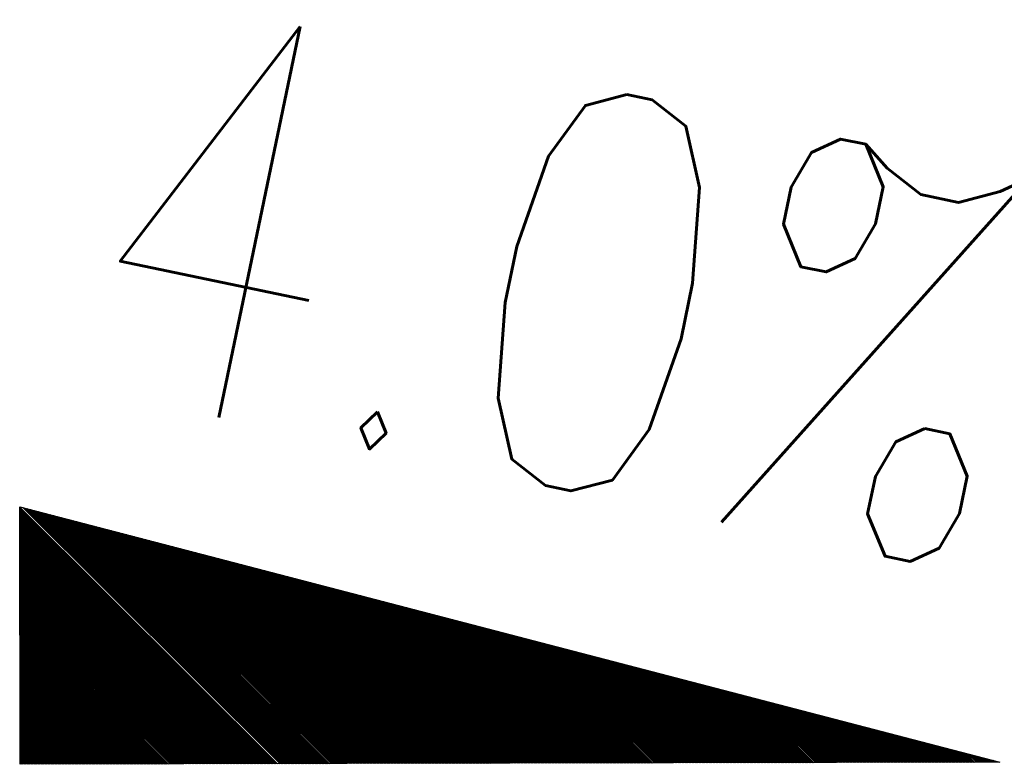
# Model space of a CAD drawing. Extents: x 0 to 1135, y 0 to 594.
# Tile 108 of 153: x 1083.01 to 1089.17, y 141.26 to 145.92. Entities that reach past the tile are written whole.
import ezdxf

# ---------------------------------------------------------------- set-up
doc = ezdxf.new("R2010")
doc.units = 0
doc.header["$LTSCALE"] = 2
doc.header["$MEASUREMENT"] = 0
doc.linetypes.add('AUSGEZOGEN', pattern=[0])
doc.layers.get('0').update_dxf_attribs({"color": 8, "linetype": 'AUSGEZOGEN'})
doc.layers.add('GEF', color=8, linetype='AUSGEZOGEN')
doc.styles.add('ROMANS', font='romans.shx', dxfattribs={"width": 0.8})

# ---------------------------------------------------------------- blocks, each defined once
blk = doc.blocks.new('*X15')
at = {"color": 0}
for p, q in [((725.8266, 193.8437), (727.4359, 195.4529)), ((725.8266, 193.8525), (727.427, 195.4529)), ((725.8266, 193.8614), (727.4182, 195.4529)), ((725.8266, 193.8702), (727.4094, 195.4529)), ((725.8266, 193.879), (727.4005, 195.4529)), ((725.8266, 193.8879), (727.3917, 195.4529)), ((725.8266, 193.8967), (727.3828, 195.4529)), ((725.8266, 193.9056), (727.374, 195.4529)), ((725.8266, 193.9144), (727.3652, 195.4529)), ((725.8266, 193.9232), (727.3563, 195.4529)), ((725.8266, 193.9321), (727.3475, 195.4529)), ((725.8266, 193.9409), (727.3387, 195.4529)), ((725.8266, 193.9498), (727.3298, 195.4529)), ((725.8266, 193.9586), (727.321, 195.4529)), ((725.8266, 193.9674), (727.3121, 195.4529)), ((725.8266, 193.9763), (727.3033, 195.4529)), ((725.8266, 193.9851), (727.2945, 195.4529)), ((725.8266, 193.994), (727.2856, 195.4529)), ((725.8266, 194.0028), (727.2768, 195.4529)), ((725.8266, 194.0116), (727.2679, 195.4529)), ((725.8266, 194.0205), (727.2591, 195.4529)), ((725.8266, 194.0293), (727.2503, 195.4529)), ((725.8266, 194.0381), (727.2414, 195.4529)), ((725.8266, 194.047), (727.2326, 195.4529)), ((725.8266, 194.0558), (727.2237, 195.4529)), ((725.8266, 194.0647), (727.2149, 195.4529)), ((725.8266, 194.0735), (727.2061, 195.4529)), ((725.8266, 194.0823), (727.1972, 195.4529)), ((725.8266, 194.0912), (727.1884, 195.4529)), ((725.8266, 194.1), (727.1796, 195.4529)), ((725.8266, 194.1089), (727.1707, 195.4529)), ((725.8266, 194.1177), (727.1619, 195.4529)), ((725.8266, 194.1265), (727.153, 195.4529)), ((725.8266, 194.1354), (727.1442, 195.4529)), ((725.8266, 194.1442), (727.1354, 195.4529)), ((725.8266, 194.153), (727.1265, 195.4529)), ((725.8266, 194.1619), (727.1177, 195.4529)), ((725.8266, 194.1707), (727.1088, 195.4529)), ((725.8266, 194.1796), (727.1, 195.4529)), ((725.8266, 194.1884), (727.0912, 195.4529)), ((725.8266, 194.1972), (727.0823, 195.4529)), ((725.8266, 194.2061), (727.0735, 195.4529)), ((725.8266, 194.2149), (727.0646, 195.4529)), ((725.8266, 194.2238), (727.0558, 195.4529)), ((725.8266, 194.2326), (727.047, 195.4529)), ((725.8266, 194.2414), (727.0381, 195.4529)), ((725.8266, 194.2503), (727.0293, 195.4529)), ((725.8266, 194.2591), (727.0205, 195.4529)), ((725.8266, 194.268), (727.0116, 195.4529)), ((725.8266, 194.2768), (727.0028, 195.4529)), ((725.8266, 194.2856), (726.9939, 195.4529)), ((725.8266, 194.2945), (726.9851, 195.4529)), ((725.8266, 194.3033), (726.9763, 195.4529)), ((725.8266, 194.3121), (726.9674, 195.4529)), ((725.8266, 194.321), (726.9586, 195.4529)), ((725.8266, 194.3298), (726.9497, 195.4529)), ((725.8266, 194.3387), (726.9409, 195.4529)), ((725.8266, 194.3475), (726.9321, 195.4529)), ((725.8266, 194.3563), (726.9232, 195.4529)), ((725.8266, 194.3652), (726.9144, 195.4529)), ((725.8266, 194.374), (726.9055, 195.4529)), ((725.8266, 194.3829), (726.8967, 195.4529)), ((725.8266, 194.3917), (726.8879, 195.4529)), ((725.8266, 194.4005), (726.879, 195.4529)), ((725.8266, 194.4094), (726.8702, 195.4529)), ((725.8266, 194.4182), (726.8614, 195.4529)), ((725.8266, 194.4271), (726.8525, 195.4529)), ((725.8266, 194.4359), (726.8437, 195.4529)), ((725.8266, 194.4447), (726.8348, 195.4529)), ((725.8266, 194.4536), (726.826, 195.4529)), ((725.8266, 194.4624), (726.8172, 195.4529)), ((725.8266, 194.4712), (726.8083, 195.4529)), ((725.8266, 194.4801), (726.7995, 195.4529)), ((725.8266, 194.4889), (726.7906, 195.4529)), ((725.8266, 194.4978), (726.7818, 195.4529)), ((725.8266, 194.5066), (726.773, 195.4529)), ((725.8266, 194.5154), (726.7641, 195.4529)), ((725.8266, 194.5243), (726.7553, 195.4529)), ((725.8266, 194.5331), (726.7465, 195.4529)), ((725.8266, 194.542), (726.7376, 195.4529)), ((725.8266, 194.5508), (726.7288, 195.4529)), ((725.8266, 194.5596), (726.7199, 195.4529)), ((725.8266, 194.5685), (726.7111, 195.4529)), ((725.8266, 194.5773), (726.7023, 195.4529)), ((725.8266, 194.5862), (726.6934, 195.4529)), ((725.8266, 194.595), (726.6846, 195.4529)), ((725.8266, 194.6038), (726.6757, 195.4529)), ((725.8266, 194.6127), (726.6669, 195.4529)), ((725.8266, 194.6215), (726.6581, 195.4529)), ((725.8266, 194.6303), (726.6492, 195.4529)), ((725.8266, 194.6392), (726.6404, 195.4529)), ((725.8266, 194.648), (726.6315, 195.4529)), ((725.8266, 194.6569), (726.6227, 195.4529)), ((725.8266, 194.6657), (726.6139, 195.4529)), ((725.8266, 194.6745), (726.605, 195.4529)), ((725.8266, 194.6834), (726.5962, 195.4529)), ((725.8266, 194.6922), (726.5874, 195.4529)), ((725.8266, 194.7011), (726.5785, 195.4529)), ((725.8266, 194.7099), (726.5697, 195.4529)), ((725.8266, 194.7187), (726.5608, 195.4529)), ((725.8266, 194.7276), (726.552, 195.4529)), ((725.8266, 194.7364), (726.5432, 195.4529)), ((725.8266, 194.7453), (726.5343, 195.4529)), ((725.8266, 194.7541), (726.5255, 195.4529)), ((725.8266, 194.7629), (726.5166, 195.4529)), ((725.8266, 194.7718), (726.5078, 195.4529)), ((725.8266, 194.7806), (726.499, 195.4529)), ((725.8266, 194.7894), (726.4901, 195.4529)), ((725.8266, 194.7983), (726.4813, 195.4529)), ((725.8266, 194.8071), (726.4724, 195.4529)), ((725.8266, 194.816), (726.4636, 195.4529)), ((725.8266, 194.8248), (726.4548, 195.4529)), ((725.8266, 194.8336), (726.4459, 195.4529)), ((725.8266, 194.8425), (726.4371, 195.4529)), ((725.8266, 194.8513), (726.4283, 195.4529)), ((725.8266, 194.8602), (726.4194, 195.4529)), ((725.8266, 194.869), (726.4106, 195.4529)), ((725.8266, 194.8778), (726.4017, 195.4529)), ((725.8266, 194.8867), (726.3929, 195.4529)), ((725.8266, 194.8955), (726.3841, 195.4529)), ((725.8266, 194.9044), (726.3752, 195.4529)), ((725.8266, 194.9132), (726.3664, 195.4529)), ((725.8266, 194.922), (726.3575, 195.4529)), ((725.8266, 194.9309), (726.3487, 195.4529)), ((725.8266, 194.9397), (726.3399, 195.4529)), ((725.8266, 194.9485), (726.331, 195.4529)), ((725.8266, 194.9574), (726.3222, 195.4529)), ((725.8266, 194.9662), (726.3133, 195.4529)), ((725.8266, 194.9751), (726.3045, 195.4529)), ((725.8266, 194.9839), (726.2957, 195.4529)), ((725.8266, 194.9927), (726.2868, 195.4529)), ((725.8266, 195.0016), (726.278, 195.4529)), ((725.8266, 195.0104), (726.2692, 195.4529)), ((725.8266, 195.0193), (726.2603, 195.4529)), ((725.8266, 195.0281), (726.2515, 195.4529)), ((725.8266, 195.0369), (726.2426, 195.4529)), ((725.8266, 195.0458), (726.2338, 195.4529)), ((725.8266, 195.0546), (726.225, 195.4529)), ((725.8266, 195.0634), (726.2161, 195.4529)), ((725.8266, 195.0723), (726.2073, 195.4529)), ((725.8266, 195.0811), (726.1984, 195.4529)), ((725.8266, 195.09), (726.1896, 195.4529)), ((725.8266, 195.0988), (726.1808, 195.4529)), ((725.8266, 195.1076), (726.1719, 195.4529)), ((725.8266, 195.1165), (726.1631, 195.4529)), ((725.8266, 195.1253), (726.1542, 195.4529)), ((725.8266, 195.1342), (726.1454, 195.4529)), ((725.8266, 195.143), (726.1366, 195.4529)), ((725.8266, 195.1518), (726.1277, 195.4529)), ((725.8266, 195.1607), (726.1189, 195.4529)), ((725.8266, 195.1695), (726.1101, 195.4529)), ((725.8266, 195.1784), (726.1012, 195.4529)), ((725.8266, 195.1872), (726.0924, 195.4529)), ((725.8266, 195.196), (726.0835, 195.4529)), ((725.8266, 195.2049), (726.0747, 195.4529)), ((725.8266, 195.2137), (726.0659, 195.4529)), ((725.8266, 195.2225), (726.057, 195.4529)), ((725.8266, 195.2314), (726.0482, 195.4529)), ((725.8266, 195.2402), (726.0393, 195.4529)), ((725.8266, 195.2491), (726.0305, 195.4529)), ((725.8266, 195.2579), (726.0217, 195.4529)), ((725.8266, 195.2667), (726.0128, 195.4529)), ((725.8266, 195.2756), (726.004, 195.4529)), ((725.8266, 195.2844), (725.9951, 195.4529)), ((725.8266, 195.2933), (725.9863, 195.4529)), ((725.8266, 195.3021), (725.9775, 195.4529)), ((725.8266, 195.3109), (725.9686, 195.4529)), ((725.8266, 195.3198), (725.9598, 195.4529)), ((725.8266, 195.3286), (725.951, 195.4529)), ((725.8266, 195.3375), (725.9421, 195.4529)), ((725.8266, 195.3463), (725.9333, 195.4529)), ((725.8266, 195.3551), (725.9244, 195.4529)), ((725.8266, 195.364), (725.9156, 195.4529)), ((725.8266, 195.3728), (725.9068, 195.4529)), ((725.8266, 195.3816), (725.8979, 195.4529)), ((725.8266, 195.3905), (725.8891, 195.4529)), ((725.8266, 195.3993), (725.8802, 195.4529)), ((725.8266, 195.4082), (725.8714, 195.4529)), ((725.8266, 195.417), (725.8626, 195.4529)), ((725.8266, 195.4258), (725.8537, 195.4529)), ((725.8266, 195.4347), (725.8449, 195.4529)), ((725.8266, 195.4435), (725.8361, 195.4529)), ((725.8266, 193.826), (727.4333, 195.4327)), ((725.8266, 193.8172), (727.4301, 195.4207)), ((725.8266, 193.8083), (727.427, 195.4087)), ((725.8266, 193.7995), (727.4238, 195.3967)), ((725.8266, 193.7907), (727.4207, 195.3847)), ((725.8266, 193.7818), (727.4175, 195.3727)), ((725.8266, 193.773), (727.4144, 195.3607)), ((725.8266, 193.7641), (727.4112, 195.3487)), ((725.8266, 193.7553), (727.4081, 195.3367)), ((725.8266, 193.7465), (727.4049, 195.3247)), ((725.8266, 193.7376), (727.4017, 195.3127)), ((725.8266, 193.7288), (727.3986, 195.3007)), ((725.8266, 193.7199), (727.3954, 195.2887)), ((725.8266, 193.7111), (727.3923, 195.2768)), ((725.8266, 193.7023), (727.3891, 195.2648)), ((725.8266, 193.6934), (727.386, 195.2528)), ((725.8266, 193.6846), (727.3828, 195.2408)), ((725.8266, 193.6758), (727.3797, 195.2288)), ((725.8266, 193.6669), (727.3765, 195.2168)), ((725.8266, 193.6581), (727.3734, 195.2048)), ((725.8266, 193.6492), (727.3702, 195.1928)), ((725.8266, 193.6404), (727.3671, 195.1808)), ((725.8266, 193.6316), (727.3639, 195.1688)), ((725.8266, 193.6227), (727.3608, 195.1568)), ((725.8266, 193.6139), (727.3576, 195.1448)), ((725.8266, 193.605), (727.3544, 195.1329)), ((725.8266, 193.5962), (727.3513, 195.1209)), ((725.8266, 193.5874), (727.3481, 195.1089)), ((725.8266, 193.5785), (727.345, 195.0969)), ((725.8266, 193.5697), (727.3418, 195.0849)), ((725.8266, 193.5608), (727.3387, 195.0729)), ((725.8266, 193.552), (727.3355, 195.0609)), ((725.8266, 193.5432), (727.3324, 195.0489)), ((725.8266, 193.5343), (727.3292, 195.0369)), ((725.8266, 193.5255), (727.3261, 195.0249)), ((725.8266, 193.5167), (727.3229, 195.0129)), ((725.8266, 193.5078), (727.3198, 195.0009)), ((725.8266, 193.499), (727.3166, 194.9889)), ((725.8266, 193.4901), (727.3135, 194.977)), ((725.8266, 193.4813), (727.3103, 194.965)), ((725.8266, 193.4725), (727.3071, 194.953)), ((725.8266, 193.4636), (727.304, 194.941)), ((725.8266, 193.4548), (727.3008, 194.929)), ((725.8266, 193.4459), (727.2977, 194.917)), ((725.8266, 193.4371), (727.2945, 194.905)), ((725.8266, 193.4283), (727.2914, 194.893)), ((725.8266, 193.4194), (727.2882, 194.881)), ((725.8266, 193.4106), (727.2851, 194.869)), ((725.8266, 193.4017), (727.2819, 194.857)), ((725.8266, 193.3929), (727.2788, 194.845)), ((725.8266, 193.3841), (727.2756, 194.833)), ((725.8266, 193.3752), (727.2725, 194.8211)), ((725.8266, 193.3664), (727.2693, 194.8091)), ((725.8266, 193.3576), (727.2662, 194.7971)), ((725.8266, 193.3487), (727.263, 194.7851)), ((725.8266, 193.3399), (727.2599, 194.7731)), ((725.8266, 193.331), (727.2567, 194.7611)), ((725.8266, 193.3222), (727.2535, 194.7491)), ((725.8266, 193.3134), (727.2504, 194.7371)), ((725.8266, 193.3045), (727.2472, 194.7251)), ((725.8266, 193.2957), (727.2441, 194.7131)), ((725.8266, 193.2868), (727.2409, 194.7011)), ((725.8266, 193.278), (727.2378, 194.6891)), ((725.8266, 193.2692), (727.2346, 194.6772)), ((725.8266, 193.2603), (727.2315, 194.6652)), ((725.8266, 193.2515), (727.2283, 194.6532)), ((725.8266, 193.2426), (727.2252, 194.6412)), ((725.8266, 193.2338), (727.222, 194.6292)), ((725.8266, 193.225), (727.2189, 194.6172)), ((725.8266, 193.2161), (727.2157, 194.6052)), ((725.8266, 193.2073), (727.2126, 194.5932)), ((725.8266, 193.1985), (727.2094, 194.5812)), ((725.8266, 193.1896), (727.2062, 194.5692)), ((725.8266, 193.1808), (727.2031, 194.5572)), ((725.8266, 193.1719), (727.1999, 194.5452)), ((725.8266, 193.1631), (727.1968, 194.5332)), ((725.8266, 193.1543), (727.1936, 194.5213)), ((725.8266, 193.1454), (727.1905, 194.5093)), ((725.8266, 193.1366), (727.1873, 194.4973)), ((725.8266, 193.1277), (727.1842, 194.4853)), ((725.8266, 193.1189), (727.181, 194.4733)), ((725.8266, 193.1101), (727.1779, 194.4613)), ((725.8266, 193.1012), (727.1747, 194.4493)), ((725.8266, 193.0924), (727.1716, 194.4373)), ((725.8266, 193.0836), (727.1684, 194.4253)), ((725.8266, 193.0747), (727.1653, 194.4133)), ((725.8266, 193.0659), (727.1621, 194.4013)), ((725.8266, 193.057), (727.1589, 194.3893)), ((725.8266, 193.0482), (727.1558, 194.3774)), ((725.8266, 193.0394), (727.1526, 194.3654)), ((725.8266, 193.0305), (727.1495, 194.3534)), ((725.8266, 193.0217), (727.1463, 194.3414)), ((725.8266, 193.0128), (727.1432, 194.3294)), ((725.8266, 193.004), (727.14, 194.3174)), ((725.8266, 192.9952), (727.1369, 194.3054)), ((725.8266, 192.9863), (727.1337, 194.2934)), ((725.8266, 192.9775), (727.1306, 194.2814)), ((725.8266, 192.9686), (727.1274, 194.2694)), ((725.8266, 192.9598), (727.1243, 194.2574)), ((725.8266, 192.951), (727.1211, 194.2454)), ((725.8266, 192.9421), (727.118, 194.2334)), ((725.8266, 192.9333), (727.1148, 194.2215)), ((725.8266, 192.9245), (727.1116, 194.2095)), ((725.8266, 192.9156), (727.1085, 194.1975)), ((725.8266, 192.9068), (727.1053, 194.1855)), ((725.8266, 192.8979), (727.1022, 194.1735)), ((725.8266, 192.8891), (727.099, 194.1615)), ((725.8266, 192.8803), (727.0959, 194.1495)), ((725.8266, 192.8714), (727.0927, 194.1375)), ((725.8266, 192.8626), (727.0896, 194.1255)), ((725.8266, 192.8537), (727.0864, 194.1135)), ((725.8266, 192.8449), (727.0833, 194.1015)), ((725.8266, 192.8361), (727.0801, 194.0895)), ((725.8266, 192.8272), (727.077, 194.0775)), ((725.8266, 192.8184), (727.0738, 194.0656)), ((725.8266, 192.8095), (727.0707, 194.0536)), ((725.8266, 192.8007), (727.0675, 194.0416)), ((725.8266, 192.7919), (727.0644, 194.0296)), ((725.8266, 192.783), (727.0612, 194.0176)), ((725.8266, 192.7742), (727.058, 194.0056)), ((725.8266, 192.7654), (727.0549, 193.9936)), ((725.8266, 192.7565), (727.0517, 193.9816)), ((725.8266, 192.7477), (727.0486, 193.9696)), ((725.8266, 192.7388), (727.0454, 193.9576)), ((725.8266, 192.73), (727.0423, 193.9456)), ((725.8266, 192.7212), (727.0391, 193.9336)), ((725.8266, 192.7123), (727.036, 193.9217)), ((725.8266, 192.7035), (727.0328, 193.9097)), ((725.8266, 192.6946), (727.0297, 193.8977)), ((725.8266, 192.6858), (727.0265, 193.8857)), ((725.8266, 192.677), (727.0234, 193.8737)), ((725.8266, 192.6681), (727.0202, 193.8617)), ((725.8266, 192.6593), (727.0171, 193.8497)), ((725.8266, 192.6504), (727.0139, 193.8377)), ((725.8266, 192.6416), (727.0107, 193.8257)), ((725.8266, 192.6328), (727.0076, 193.8137)), ((725.8266, 192.6239), (727.0044, 193.8017)), ((725.8266, 192.6151), (727.0013, 193.7897)), ((725.8266, 192.6063), (726.9981, 193.7777)), ((725.8266, 192.5974), (726.995, 193.7658)), ((725.8266, 192.5886), (726.9918, 193.7538)), ((725.8266, 192.5797), (726.9887, 193.7418)), ((725.8266, 192.5709), (726.9855, 193.7298)), ((725.8266, 192.5621), (726.9824, 193.7178)), ((725.8266, 192.5532), (726.9792, 193.7058)), ((725.8266, 192.5444), (726.9761, 193.6938)), ((725.8266, 192.5355), (726.9729, 193.6818)), ((725.8266, 192.5267), (726.9698, 193.6698)), ((725.8266, 192.5179), (726.9666, 193.6578)), ((725.8266, 192.509), (726.9634, 193.6458)), ((725.8266, 192.5002), (726.9603, 193.6338)), ((725.8266, 192.4913), (726.9571, 193.6219)), ((725.8266, 192.4825), (726.954, 193.6099)), ((725.8266, 192.4737), (726.9508, 193.5979)), ((725.8266, 192.4648), (726.9477, 193.5859)), ((725.8266, 192.456), (726.9445, 193.5739)), ((725.8266, 192.4472), (726.9414, 193.5619)), ((725.8266, 192.4383), (726.9382, 193.5499)), ((725.8266, 192.4295), (726.9351, 193.5379)), ((725.8266, 192.4206), (726.9319, 193.5259)), ((725.8266, 192.4118), (726.9288, 193.5139)), ((725.8266, 192.403), (726.9256, 193.5019)), ((725.8266, 192.3941), (726.9225, 193.4899)), ((725.8266, 192.3853), (726.9193, 193.4779)), ((725.8266, 192.3764), (726.9161, 193.466)), ((725.8266, 192.3676), (726.913, 193.454)), ((725.8266, 192.3588), (726.9098, 193.442)), ((725.8266, 192.3499), (726.9067, 193.43)), ((725.8266, 192.3411), (726.9035, 193.418)), ((725.8266, 192.3322), (726.9004, 193.406)), ((725.8266, 192.3234), (726.8972, 193.394)), ((725.8266, 192.3146), (726.8941, 193.382)), ((725.8266, 192.3057), (726.8909, 193.37)), ((725.8266, 192.2969), (726.8878, 193.358)), ((725.8266, 192.2881), (726.8846, 193.346)), ((725.8266, 192.2792), (726.8815, 193.334)), ((725.8266, 192.2704), (726.8783, 193.322)), ((725.8266, 192.2615), (726.8752, 193.3101)), ((725.8266, 192.2527), (726.872, 193.2981)), ((725.8266, 192.2439), (726.8688, 193.2861)), ((725.8266, 192.235), (726.8657, 193.2741)), ((725.8266, 192.2262), (726.8625, 193.2621)), ((725.8266, 192.2173), (726.8594, 193.2501)), ((725.8266, 192.2085), (726.8562, 193.2381)), ((725.8266, 192.1997), (726.8531, 193.2261)), ((725.8266, 192.1908), (726.8499, 193.2141)), ((725.8266, 192.182), (726.8468, 193.2021)), ((725.8266, 192.1732), (726.8436, 193.1901)), ((725.8266, 192.1643), (726.8405, 193.1781)), ((725.8266, 192.1555), (726.8373, 193.1662)), ((725.8266, 192.1466), (726.8342, 193.1542)), ((725.8266, 192.1378), (726.831, 193.1422)), ((725.8266, 192.129), (726.8279, 193.1302)), ((725.8266, 192.1201), (726.8247, 193.1182)), ((725.8266, 192.1113), (726.8216, 193.1062)), ((725.8266, 192.1024), (726.8184, 193.0942)), ((725.8266, 192.0936), (726.8152, 193.0822)), ((725.8266, 192.0848), (726.8121, 193.0702)), ((725.8266, 192.0759), (726.8089, 193.0582)), ((725.8266, 192.0671), (726.8058, 193.0462)), ((725.8266, 192.0582), (726.8026, 193.0342)), ((725.8266, 192.0494), (726.7995, 193.0222)), ((725.8266, 192.0406), (726.7963, 193.0103)), ((725.8266, 192.0317), (726.7932, 192.9983)), ((725.8266, 192.0229), (726.79, 192.9863)), ((725.8266, 192.0141), (726.7869, 192.9743)), ((725.8266, 192.0052), (726.7837, 192.9623)), ((725.8266, 191.9964), (726.7806, 192.9503)), ((725.8266, 191.9875), (726.7774, 192.9383)), ((725.8266, 191.9787), (726.7743, 192.9263)), ((725.8266, 191.9699), (726.7711, 192.9143)), ((725.8266, 191.961), (726.7679, 192.9023)), ((725.8266, 191.9522), (726.7648, 192.8903)), ((725.8266, 191.9433), (726.7616, 192.8783)), ((725.8266, 191.9345), (726.7585, 192.8664)), ((725.8266, 191.9257), (726.7553, 192.8544)), ((725.8266, 191.9168), (726.7522, 192.8424)), ((725.8266, 191.908), (726.749, 192.8304)), ((725.8266, 191.8991), (726.7459, 192.8184)), ((725.8266, 191.8903), (726.7427, 192.8064)), ((725.8266, 191.8815), (726.7396, 192.7944)), ((725.8266, 191.8726), (726.7364, 192.7824)), ((725.8266, 191.8638), (726.7333, 192.7704)), ((725.8266, 191.855), (726.7301, 192.7584)), ((725.8266, 191.8461), (726.727, 192.7464)), ((725.8266, 191.8373), (726.7238, 192.7344)), ((725.8266, 191.8284), (726.7206, 192.7224)), ((725.8266, 191.8196), (726.7175, 192.7105)), ((725.8266, 191.8108), (726.7143, 192.6985)), ((725.8266, 191.8019), (726.7112, 192.6865)), ((725.8266, 191.7931), (726.708, 192.6745)), ((725.8266, 191.7842), (726.7049, 192.6625)), ((725.8266, 191.7754), (726.7017, 192.6505)), ((725.8266, 191.7666), (726.6986, 192.6385)), ((725.8266, 191.7577), (726.6954, 192.6265)), ((725.8266, 191.7489), (726.6923, 192.6145)), ((725.8266, 191.74), (726.6891, 192.6025)), ((725.8266, 191.7312), (726.686, 192.5905)), ((725.8266, 191.7224), (726.6828, 192.5785)), ((725.8266, 191.7135), (726.6797, 192.5665)), ((725.8266, 191.7047), (726.6765, 192.5546)), ((725.8266, 191.6959), (726.6733, 192.5426)), ((725.8266, 191.687), (726.6702, 192.5306)), ((725.8266, 191.6782), (726.667, 192.5186)), ((725.8266, 191.6693), (726.6639, 192.5066)), ((725.8266, 191.6605), (726.6607, 192.4946)), ((725.8266, 191.6517), (726.6576, 192.4826)), ((725.8266, 191.6428), (726.6544, 192.4706)), ((725.8266, 191.634), (726.6513, 192.4586)), ((725.8266, 191.6251), (726.6481, 192.4466)), ((725.8266, 191.6163), (726.645, 192.4346)), ((725.8266, 191.6075), (726.6418, 192.4226)), ((725.8266, 191.5986), (726.6387, 192.4107)), ((725.8266, 191.5898), (726.6355, 192.3987)), ((725.8266, 191.5809), (726.6324, 192.3867)), ((725.8266, 191.5721), (726.6292, 192.3747)), ((725.8266, 191.5633), (726.6261, 192.3627)), ((725.8266, 191.5544), (726.6229, 192.3507)), ((725.8266, 191.5456), (726.6197, 192.3387)), ((725.8266, 191.5368), (726.6166, 192.3267)), ((725.8266, 191.5279), (726.6134, 192.3147)), ((725.8266, 191.5191), (726.6103, 192.3027)), ((725.8266, 191.5102), (726.6071, 192.2907)), ((725.8266, 191.5014), (726.604, 192.2787)), ((725.8266, 191.4926), (726.6008, 192.2667)), ((725.8266, 191.4837), (726.5977, 192.2548)), ((725.8266, 191.4749), (726.5945, 192.2428)), ((725.8266, 191.466), (726.5914, 192.2308)), ((725.8266, 191.4572), (726.5882, 192.2188)), ((725.8266, 191.4484), (726.5851, 192.2068)), ((725.8266, 191.4395), (726.5819, 192.1948)), ((725.8266, 191.4307), (726.5788, 192.1828)), ((725.8266, 191.4218), (726.5756, 192.1708)), ((725.8266, 191.413), (726.5724, 192.1588)), ((725.8266, 191.4042), (726.5693, 192.1468)), ((725.8266, 191.3953), (726.5661, 192.1348)), ((725.8266, 191.3865), (726.563, 192.1228)), ((725.8266, 191.3777), (726.5598, 192.1109)), ((725.8266, 191.3688), (726.5567, 192.0989)), ((725.8266, 191.36), (726.5535, 192.0869)), ((725.8266, 191.3511), (726.5504, 192.0749)), ((725.8266, 191.3423), (726.5472, 192.0629)), ((725.8266, 191.3335), (726.5441, 192.0509)), ((725.8266, 191.3246), (726.5409, 192.0389)), ((725.8266, 191.3158), (726.5378, 192.0269)), ((725.8266, 191.3069), (726.5346, 192.0149)), ((725.8266, 191.2981), (726.5315, 192.0029)), ((725.8266, 191.2893), (726.5283, 191.9909)), ((725.8266, 191.2804), (726.5251, 191.9789)), ((725.8266, 191.2716), (726.522, 191.9669)), ((725.8266, 191.2628), (726.5188, 191.955)), ((725.8266, 191.2539), (726.5157, 191.943)), ((725.8266, 191.2451), (726.5125, 191.931)), ((725.8266, 191.2362), (726.5094, 191.919)), ((725.8266, 191.2274), (726.5062, 191.907)), ((725.8266, 191.2186), (726.5031, 191.895)), ((725.8266, 191.2097), (726.4999, 191.883)), ((725.8266, 191.2009), (726.4968, 191.871)), ((725.8266, 191.192), (726.4936, 191.859)), ((725.8266, 191.1832), (726.4905, 191.847)), ((725.8266, 191.1744), (726.4873, 191.835)), ((725.8266, 191.1655), (726.4842, 191.823)), ((725.8266, 191.1567), (726.481, 191.811)), ((725.8266, 191.1478), (726.4778, 191.7991)), ((725.8266, 191.139), (726.4747, 191.7871)), ((725.8266, 191.1302), (726.4715, 191.7751)), ((725.8266, 191.1213), (726.4684, 191.7631)), ((725.8266, 191.1125), (726.4652, 191.7511)), ((725.8266, 191.1037), (726.4621, 191.7391)), ((725.8266, 191.0948), (726.4589, 191.7271)), ((725.8266, 191.086), (726.4558, 191.7151)), ((725.8266, 191.0771), (726.4526, 191.7031)), ((725.8266, 191.0683), (726.4495, 191.6911)), ((725.8266, 191.0595), (726.4463, 191.6791)), ((725.8266, 191.0506), (726.4432, 191.6671)), ((725.8266, 191.0418), (726.44, 191.6552)), ((725.8266, 191.0329), (726.4369, 191.6432)), ((725.8266, 191.0241), (726.4337, 191.6312)), ((725.8266, 191.0153), (726.4306, 191.6192)), ((725.8266, 191.0064), (726.4274, 191.6072)), ((725.8266, 190.9976), (726.4242, 191.5952)), ((725.8266, 190.9887), (726.4211, 191.5832)), ((725.8266, 190.9799), (726.4179, 191.5712)), ((725.8266, 190.9711), (726.4148, 191.5592)), ((725.8266, 190.9622), (726.4116, 191.5472)), ((725.8266, 190.9534), (726.4085, 191.5352)), ((725.8266, 190.9446), (726.4053, 191.5232)), ((725.8266, 190.9357), (726.4022, 191.5112)), ((725.8266, 190.9269), (726.399, 191.4993)), ((725.8266, 190.918), (726.3959, 191.4873)), ((725.8266, 190.9092), (726.3927, 191.4753)), ((725.8266, 190.9004), (726.3896, 191.4633)), ((725.8266, 190.8915), (726.3864, 191.4513)), ((725.8266, 190.8827), (726.3833, 191.4393)), ((725.8266, 190.8738), (726.3801, 191.4273)), ((725.8266, 190.865), (726.3769, 191.4153)), ((725.8266, 190.8562), (726.3738, 191.4033)), ((725.8266, 190.8473), (726.3706, 191.3913)), ((725.8266, 190.8385), (726.3675, 191.3793)), ((725.8266, 190.8296), (726.3643, 191.3673)), ((725.8266, 190.8208), (726.3612, 191.3553)), ((725.8266, 190.812), (726.358, 191.3434)), ((725.8266, 190.8031), (726.3549, 191.3314)), ((725.8266, 190.7943), (726.3517, 191.3194)), ((725.8266, 190.7855), (726.3486, 191.3074)), ((725.8266, 190.7766), (726.3454, 191.2954)), ((725.8266, 190.7678), (726.3423, 191.2834)), ((725.8266, 190.7589), (726.3391, 191.2714)), ((725.8266, 190.7501), (726.336, 191.2594)), ((725.8266, 190.7413), (726.3328, 191.2474)), ((725.8266, 190.7324), (726.3296, 191.2354)), ((725.8266, 190.7236), (726.3265, 191.2234)), ((725.8266, 190.7147), (726.3233, 191.2114)), ((725.8266, 190.7059), (726.3202, 191.1995)), ((725.8266, 190.6971), (726.317, 191.1875)), ((725.8266, 190.6882), (726.3139, 191.1755)), ((725.8266, 190.6794), (726.3107, 191.1635)), ((725.8266, 190.6705), (726.3076, 191.1515)), ((725.8266, 190.6617), (726.3044, 191.1395)), ((725.8266, 190.6529), (726.3013, 191.1275)), ((725.8266, 190.644), (726.2981, 191.1155)), ((725.8266, 190.6352), (726.295, 191.1035)), ((725.8266, 190.6264), (726.2918, 191.0915)), ((725.8266, 190.6175), (726.2887, 191.0795)), ((725.8266, 190.6087), (726.2855, 191.0675)), ((725.8266, 190.5998), (726.2823, 191.0555)), ((725.8266, 190.591), (726.2792, 191.0436)), ((725.8266, 190.5822), (726.276, 191.0316)), ((725.8266, 190.5733), (726.2729, 191.0196)), ((725.8266, 190.5645), (726.2697, 191.0076)), ((725.8266, 190.5556), (726.2666, 190.9956)), ((725.8266, 190.5468), (726.2634, 190.9836)), ((725.8266, 190.538), (726.2603, 190.9716)), ((725.8266, 190.5291), (726.2571, 190.9596)), ((725.8266, 190.5203), (726.254, 190.9476)), ((725.8266, 190.5114), (726.2508, 190.9356)), ((725.8266, 190.5026), (726.2477, 190.9236)), ((725.8266, 190.4938), (726.2445, 190.9116)), ((725.8266, 190.4849), (726.2414, 190.8997)), ((725.8266, 190.4761), (726.2382, 190.8877)), ((725.8266, 190.4673), (726.235, 190.8757)), ((725.8266, 190.4584), (726.2319, 190.8637)), ((725.8266, 190.4496), (726.2287, 190.8517)), ((725.8266, 190.4407), (726.2256, 190.8397)), ((725.8266, 190.4319), (726.2224, 190.8277)), ((725.8266, 190.4231), (726.2193, 190.8157)), ((725.8266, 190.4142), (726.2161, 190.8037)), ((725.8266, 190.4054), (726.213, 190.7917)), ((725.8266, 190.3965), (726.2098, 190.7797)), ((725.8266, 190.3877), (726.2067, 190.7677)), ((725.8266, 190.3789), (726.2035, 190.7557)), ((725.8266, 190.37), (726.2004, 190.7438)), ((725.8266, 190.3612), (726.1972, 190.7318)), ((725.8266, 190.3524), (726.1941, 190.7198)), ((725.8266, 190.3435), (726.1909, 190.7078)), ((725.8266, 190.3347), (726.1878, 190.6958)), ((725.8266, 190.3258), (726.1846, 190.6838)), ((725.8266, 190.317), (726.1814, 190.6718)), ((725.8266, 190.3082), (726.1783, 190.6598)), ((725.8266, 190.2993), (726.1751, 190.6478)), ((725.8266, 190.2905), (726.172, 190.6358)), ((725.8266, 190.2816), (726.1688, 190.6238)), ((725.8266, 190.2728), (726.1657, 190.6118)), ((725.8266, 190.264), (726.1625, 190.5998)), ((725.8266, 190.2551), (726.1594, 190.5879)), ((725.8266, 190.2463), (726.1562, 190.5759)), ((725.8266, 190.2374), (726.1531, 190.5639)), ((725.8266, 190.2286), (726.1499, 190.5519)), ((725.8266, 190.2198), (726.1468, 190.5399)), ((725.8266, 190.2109), (726.1436, 190.5279)), ((725.8266, 190.2021), (726.1405, 190.5159)), ((725.8266, 190.1933), (726.1373, 190.5039)), ((725.8266, 190.1844), (726.1341, 190.4919)), ((725.8266, 190.1756), (726.131, 190.4799)), ((725.8266, 190.1667), (726.1278, 190.4679)), ((725.8266, 190.1579), (726.1247, 190.4559)), ((725.8266, 190.1491), (726.1215, 190.444)), ((725.8266, 190.1402), (726.1184, 190.432)), ((725.8266, 190.1314), (726.1152, 190.42)), ((725.8266, 190.1225), (726.1121, 190.408)), ((725.8266, 190.1137), (726.1089, 190.396)), ((725.8266, 190.1049), (726.1058, 190.384)), ((725.8266, 190.096), (726.1026, 190.372)), ((725.8266, 190.0872), (726.0995, 190.36)), ((725.8266, 190.0783), (726.0963, 190.348)), ((725.8266, 190.0695), (726.0932, 190.336)), ((725.8266, 190.0607), (726.09, 190.324)), ((725.8266, 190.0518), (726.0868, 190.312)), ((725.8266, 190.043), (726.0837, 190.3)), ((725.8266, 190.0342), (726.0805, 190.2881)), ((725.8266, 190.0253), (726.0774, 190.2761)), ((725.8266, 190.0165), (726.0742, 190.2641)), ((725.8266, 190.0076), (726.0711, 190.2521)), ((725.8266, 189.9988), (726.0679, 190.2401)), ((725.8266, 189.99), (726.0648, 190.2281)), ((725.8266, 189.9811), (726.0616, 190.2161)), ((725.8266, 189.9723), (726.0585, 190.2041)), ((725.8266, 189.9634), (726.0553, 190.1921)), ((725.8266, 189.9546), (726.0522, 190.1801)), ((725.8266, 189.9458), (726.049, 190.1681)), ((725.8266, 189.9369), (726.0459, 190.1561)), ((725.8266, 189.9281), (726.0427, 190.1442)), ((725.8266, 189.9192), (726.0395, 190.1322)), ((725.8266, 189.9104), (726.0364, 190.1202)), ((725.8266, 189.9016), (726.0332, 190.1082)), ((725.8266, 189.8927), (726.0301, 190.0962)), ((725.8266, 189.8839), (726.0269, 190.0842)), ((725.8266, 189.8751), (726.0238, 190.0722)), ((725.8266, 189.8662), (726.0206, 190.0602)), ((725.8266, 189.8574), (726.0175, 190.0482)), ((725.8266, 189.8485), (726.0143, 190.0362)), ((725.8266, 189.8397), (726.0112, 190.0242)), ((725.8266, 189.8309), (726.008, 190.0122)), ((725.8266, 189.822), (726.0049, 190.0002)), ((725.8266, 189.8132), (726.0017, 189.9883)), ((725.8266, 189.8043), (725.9986, 189.9763)), ((725.8266, 189.7955), (725.9954, 189.9643)), ((725.8266, 189.7867), (725.9923, 189.9523)), ((725.8266, 189.7778), (725.9891, 189.9403)), ((725.8266, 189.769), (725.9859, 189.9283)), ((725.8266, 189.7601), (725.9828, 189.9163)), ((725.8266, 189.7513), (725.9796, 189.9043)), ((725.8266, 189.7425), (725.9765, 189.8923)), ((725.8266, 189.7336), (725.9733, 189.8803)), ((725.8266, 189.7248), (725.9702, 189.8683)), ((725.8266, 189.716), (725.967, 189.8563)), ((725.8266, 189.7071), (725.9639, 189.8443)), ((725.8266, 189.6983), (725.9607, 189.8324)), ((725.8266, 189.6894), (725.9576, 189.8204)), ((725.8266, 189.6806), (725.9544, 189.8084)), ((725.8266, 189.6718), (725.9513, 189.7964)), ((725.8266, 189.6629), (725.9481, 189.7844)), ((725.8266, 189.6541), (725.945, 189.7724)), ((725.8266, 189.6452), (725.9418, 189.7604)), ((725.8266, 189.6364), (725.9386, 189.7484)), ((725.8266, 189.6276), (725.9355, 189.7364)), ((725.8266, 189.6187), (725.9323, 189.7244)), ((725.8266, 189.6099), (725.9292, 189.7124)), ((725.8266, 189.601), (725.926, 189.7004)), ((725.8266, 189.5922), (725.9229, 189.6885)), ((725.8266, 189.5834), (725.9197, 189.6765)), ((725.8266, 189.5745), (725.9166, 189.6645)), ((725.8266, 189.5657), (725.9134, 189.6525)), ((725.8266, 189.5569), (725.9103, 189.6405)), ((725.8266, 189.548), (725.9071, 189.6285)), ((725.8266, 189.5392), (725.904, 189.6165)), ((725.8266, 189.5303), (725.9008, 189.6045)), ((725.8266, 189.5215), (725.8977, 189.5925)), ((725.8266, 189.5127), (725.8945, 189.5805)), ((725.8266, 189.5038), (725.8913, 189.5685)), ((725.8266, 189.495), (725.8882, 189.5565)), ((725.8266, 189.4861), (725.885, 189.5445)), ((725.8266, 189.4773), (725.8819, 189.5326)), ((725.8266, 189.4685), (725.8787, 189.5206)), ((725.8266, 189.4596), (725.8756, 189.5086)), ((725.8266, 189.4508), (725.8724, 189.4966)), ((725.8266, 189.442), (725.8693, 189.4846)), ((725.8266, 189.4331), (725.8661, 189.4726)), ((725.8266, 189.4243), (725.863, 189.4606)), ((725.8266, 189.4154), (725.8598, 189.4486)), ((725.8266, 189.4066), (725.8567, 189.4366)), ((725.8266, 189.3978), (725.8535, 189.4246)), ((725.8266, 189.3889), (725.8504, 189.4126)), ((725.8266, 189.3801), (725.8472, 189.4006)), ((725.8266, 189.3712), (725.844, 189.3887)), ((725.8266, 189.3624), (725.8409, 189.3767)), ((725.8266, 189.3536), (725.8377, 189.3647)), ((725.8266, 189.3447), (725.8346, 189.3527)), ((725.8266, 189.3359), (725.8314, 189.3407))]:
    blk.add_line(p, q, dxfattribs=at)
blk = doc.blocks.new('GEF')
at = {"color": 0}
for p, q in [((0.0097, 0.0175), (0.0097, 6.148)), ((1.6217, 6.148), (0.0097, 0.0175)), ((0.0097, 6.148), (1.6217, 6.148))]:
    blk.add_line(p, q, dxfattribs=at)
blk.add_blockref('*X15', (-725.8169, -189.3049), dxfattribs=at)

msp = doc.modelspace()

# ---------------------------------------------------------------- block references
at = {"layer": 'GEF', "rotation": 90.11852721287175}
msp.add_blockref('GEF', (1089.1589, 141.2631), dxfattribs=at)
msp.add_blockref('GEF', (1089.1589, 141.2631), dxfattribs=at)

# ---------------------------------------------------------------- texts
at = {"layer": 'GEF', "style": 'ROMANS', "width": 0.75}
msp.add_text('4.0%', height=2.5, rotation=348.25234, dxfattribs=at).set_placement((1083.231, 143.6427))
msp.add_text('4.0%', height=2.5, rotation=348.25234, dxfattribs=at).set_placement((1083.231, 143.6427))

doc.saveas('drawing.dxf')
